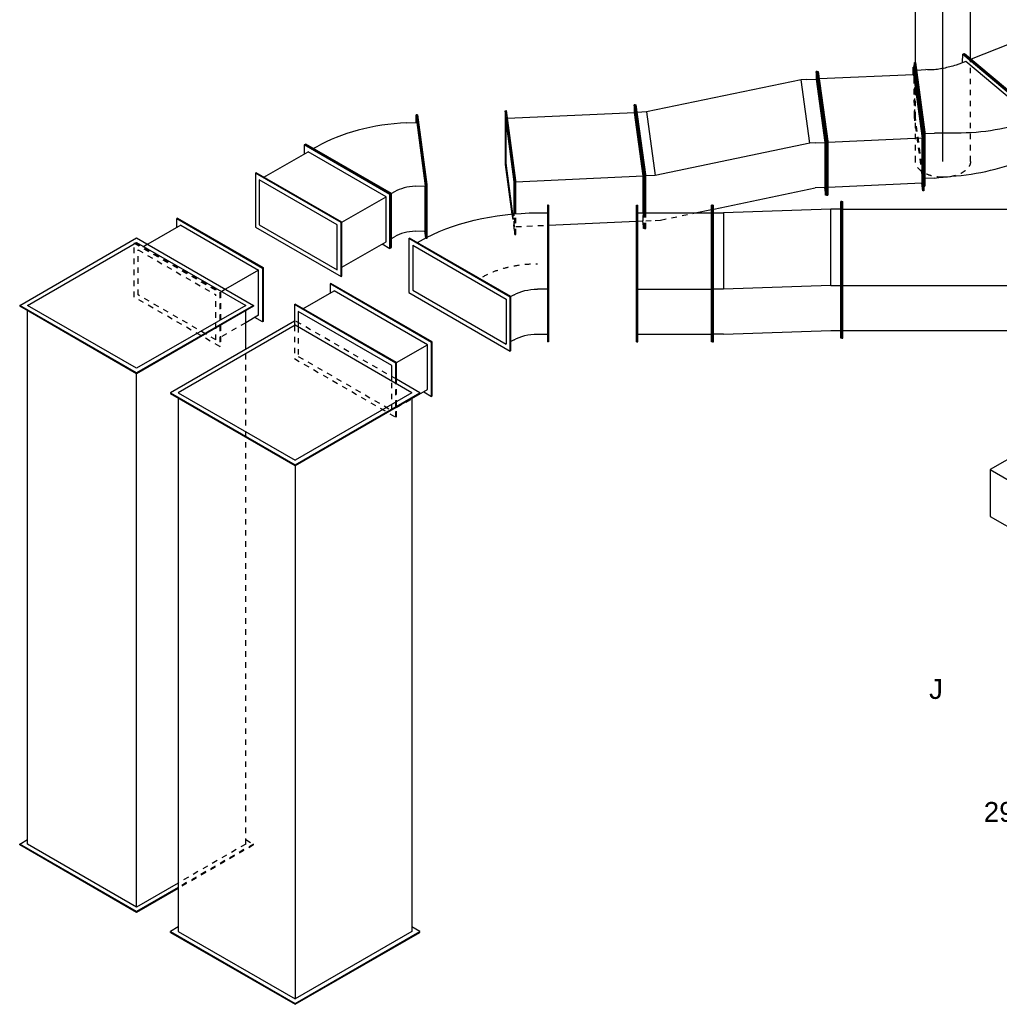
# Model space of a CAD drawing. Extents: x -238422 to 258194, y -34825 to 126331.
# Tile 106 of 239: x -50817 to -46372, y 11653 to 16123. Entities that reach past the tile are written whole.
import ezdxf
from ezdxf.enums import TextEntityAlignment as Align

# ---------------------------------------------------------------- set-up
doc = ezdxf.new("R2010")
doc.units = 0
doc.header["$LTSCALE"] = 50
doc.linetypes.add('CENTER2', pattern=[28.575, 19.05, -3.175, 3.175, -3.175])
doc.linetypes.add('STREEPJES', pattern=[0.1, 0.05, -0.05])
doc.layers.get('0').update_dxf_attribs({"linetype": 'CONTINUOUS'})
for name, color, linetype in [('lMcht aanvoer bestaand_PR', 1, 'CONTINUOUS'), ('lMcht retour bestaand_PR', 1, 'CONTINUOUS'), ('lucht aanvoer bestaand', 8, 'CONTINUOUS'), ('lucht aanvoer bestaand_HL', 1, 'CONTINUOUS'), ('lucht retour bestaand', 8, 'CONTINUOUS'), ('WL570---_TOEVOER_RST', 2, 'CONTINUOUS'), ('WL570---_TOEVOER_RST_HL', 1, 'CONTINUOUS'), ('WL5911--_D', 2, 'CONTINUOUS'), ('WM570---_TOEVOER_RST_PR', 1, 'CONTINUOUS')]:
    doc.layers.add(name, color=color, linetype=linetype)
doc.styles.add('BURO-018', font='ARIAL.TTF', dxfattribs={"height": 90})
doc.styles.add('BURO-025', font='ARIAL.TTF', dxfattribs={"height": 125})

# ---------------------------------------------------------------- blocks, each defined once
blk = doc.blocks.new('*U532')
at = {"color": 8, "linetype": 'STREEPJES', "ltscale": 10}
for p, q in [((0, 125, -5640.4), (448.6, 125, -5640.4)), ((1622.9, 125, -5640.4), (1764.7, 125, -5640.4)), ((0, -125, -5640.4), (466.3, -125, -5640.4)), ((1584.2, -125, -5640.4), (1726, -125, -5640.4))]:
    blk.add_line(p, q, dxfattribs=at)
at = {"color": 0, "ltscale": 10}
for p, q in [((448.6, 125, -5640.4), (1602.9, 125, -5640.4)), ((1784.7, 125, -5640.4), (2059.4, 125, -5640.4)), ((2203.7, 125, -5640.4), (2857.7, 125, -5640.4)), ((466.3, -125, -5640.4), (1564.2, -125, -5640.4)), ((1746, -125, -5640.4), (2857.7, -125, -5640.4))]:
    blk.add_line(p, q, dxfattribs=at)
at = {"color": 8, "linetype": 'STREEPJES', "ltscale": 10, "extrusion": (5.55112e-17, 5.55112e-17, -1)}
for start_param, end_param in [(1.590189, 3.141593), (0, 1.220229)]:
    blk.add_ellipse((0, 0, -5640.4), major_axis=(0, -125), ratio=0.57735, start_param=start_param, end_param=end_param, dxfattribs=at)
at = {"color": 0, "ltscale": 10}
for start_param, end_param in [(3.141593, 6.283185), (0, 3.141593)]:
    blk.add_ellipse((2857.7, 0, -5640.4), major_axis=(0, -125), ratio=0.57735, start_param=start_param, end_param=end_param, dxfattribs=at)
at = {"color": 0, "ltscale": 10, "extrusion": (5.55112e-17, 5.55112e-17, -1)}
blk.add_ellipse((0, 0, -5640.4), major_axis=(0, -125), ratio=0.57735, start_param=1.220229, end_param=1.590189, dxfattribs=at)
at = {"layer": 'lucht aanvoer bestaand_HL', "linetype": 'CENTER2'}
blk.add_line((0, 0, -5640.4), (2857.7, 0, -5640.4), dxfattribs=at)
at = {"layer": 'lMcht aanvoer bestaand_PR', "color": 1, "style": 'BURO-018'}
blk.add_attdef('POSNR', text='', height=90, dxfattribs=at).set_placement((0, 0), align=Align.MIDDLE)
blk = doc.blocks.new('*U608')
at = {"color": 2, "ltscale": 10}
for p, q in [((-65.3, 410.1, -12757.5), (-160.8, 244.7, -12757.5)), ((326.6, 410.1, -12757.5), (-65.3, 410.1, -12757.5)), ((40.8, 226.3, -12757.5), (-65.3, 410.1, -12757.5)), ((432.7, 226.3, -12757.5), (326.6, 410.1, -12757.5)), ((-326.6, -410.1, -12757.5), (40.8, 226.3, -12757.5)), ((432.7, 226.3, -12757.5), (40.8, 226.3, -12757.5)), ((65.3, -410.1, -12757.5), (432.7, 226.3, -12757.5)), ((-265.2, 64, -12757.5), (-282, 34.7, -12757.5)), ((-386.4, -146, -12757.5), (-394.7, -160.3, -12757.5)), ((-385.1, -308.8, -12757.5), (-326.6, -410.1, -12757.5)), ((65.3, -410.1, -12757.5), (-326.6, -410.1, -12757.5))]:
    blk.add_line(p, q, dxfattribs=at)
at = {"color": 8, "linetype": 'STREEPJES', "ltscale": 10}
for p, q in [((-160.8, 244.7, -12757.5), (-265.2, 64, -12757.5)), ((-282, 34.7, -12757.5), (-386.4, -146, -12757.5)), ((-394.7, -160.3, -12757.5), (-432.7, -226.3, -12757.5)), ((-432.7, -226.3, -12757.5), (-385.1, -308.8, -12757.5))]:
    blk.add_line(p, q, dxfattribs=at)
at = {"layer": 'WL5911--_D', "color": 2, "style": 'BURO-025'}
blk.add_attdef('POSNR', text='', height=125, dxfattribs=at).set_placement((0, 0), align=Align.MIDDLE)
blk = doc.blocks.new('*U691')
at = {"color": 0, "ltscale": 10}
for p, q in [((-225.4, 278.6, -13705.9), (-345.8, 70, -13705.9)), ((160.8, 278.6, -13705.9), (-225.4, 278.6, -13705.9)), ((-32.3, -55.9, -13705.9), (-225.4, 278.6, -13705.9)), ((354, -55.9, -13705.9), (160.8, 278.6, -13705.9)), ((-430.7, 95.5, -13705.9), (-428.7, 99, -13705.9)), ((-430.7, 95.5, -13705.9), (-187.8, -325.3, -13705.9)), ((-329, 99, -13705.9), (-428.7, 99, -13705.9)), ((-428.7, 99, -13705.9), (-185.8, -321.7, -13705.9)), ((-345.8, 70, -13705.9), (-152.7, -264.5, -13705.9)), ((-152.7, -264.5, -13705.9), (-32.3, -55.9, -13705.9)), ((354, -55.9, -13705.9), (-32.3, -55.9, -13705.9)), ((233.5, -264.5, -13705.9), (354, -55.9, -13705.9)), ((-152.7, -264.5, -13705.9), (233.5, -264.5, -13705.9)), ((300.1, -321.7, -13705.9), (250.3, -235.5, -13705.9)), ((-185.8, -321.7, -13705.9), (-187.8, -325.3, -13705.9)), ((-187.8, -325.3, -13705.9), (298, -325.3, -13705.9)), ((-185.8, -321.7, -13705.9), (300.1, -321.7, -13705.9)), ((298, -325.3, -13705.9), (300.1, -321.7, -13705.9))]:
    blk.add_line(p, q, dxfattribs=at)
at = {"color": 8, "linetype": 'STREEPJES', "ltscale": 10}
for q in [(23.5, 182.1, -13705.9), (-26.8, 146.7, -13705.9), (-11.9, 172.6, -13705.9), (69.8, 172.6, -13705.9), (114.6, 146.7, -13705.9), (-17.4, 111.4, -13705.9), (14, 76, -13705.9), (58.8, 50.1, -13705.9), (105.1, 40.7, -13705.9), (140.5, 50.1, -13705.9), (155.4, 76, -13705.9), (145.9, 111.4, -13705.9)]:
    blk.add_line((64.3, 111.4, -13705.9), q, dxfattribs=at)
at = {"color": 0, "ltscale": 10}
blk.add_ellipse((64.3, 111.4, -13705.9), major_axis=(86.6, -50), ratio=0.57735, dxfattribs=at)
at = {"layer": 'WL570---_TOEVOER_RST_HL', "linetype": 'CENTER2'}
blk.add_circle((0, 0, -13705.9), 0.075, dxfattribs=at)
at = {"layer": 'WL570---_TOEVOER_RST', "color": 1, "style": 'BURO-018'}
for tag in ['MC', 'Q']:
    blk.add_attdef(tag, text='', height=90, dxfattribs=at).set_placement((0, 0), align=Align.MIDDLE)
at = {"layer": 'WM570---_TOEVOER_RST_PR', "color": 1, "style": 'BURO-018'}
blk.add_attdef('POSNR', text='', height=90, dxfattribs=at).set_placement((0, 0), align=Align.MIDDLE)
blk = doc.blocks.new('*U694')
at = {"color": 0, "ltscale": 10}
for p, q in [((-320.7, 100.5, -10585.7), (-245.4, 290.2, -10585.7)), ((-316.2, 100.5, -10585.7), (-241, 290.2, -10585.7)), ((-245.4, 290.2, -10585.7), (-241, 290.2, -10585.7)), ((-241, 290.2, -10585.7), (-222, 255, -10585.7)), ((-299.9, 103.2, -10585.7), (-239.7, 255, -10585.7)), ((-199.8, 255, -10585.7), (-239.7, 255, -10585.7)), ((-179.2, 255.6, -10585.7), (-199.8, 255, -10585.7)), ((-158.3, 255.8, -10585.7), (-179.2, 255.6, -10585.7)), ((-137.2, 255.5, -10585.7), (-158.3, 255.8, -10585.7)), ((-115.9, 254.6, -10585.7), (-137.2, 255.5, -10585.7)), ((-94.4, 253.3, -10585.7), (-115.9, 254.6, -10585.7)), ((-72.8, 251.4, -10585.7), (-94.4, 253.3, -10585.7)), ((-51, 249, -10585.7), (-72.8, 251.4, -10585.7)), ((-29.1, 246.1, -10585.7), (-51, 249, -10585.7)), ((-7.2, 242.8, -10585.7), (-29.1, 246.1, -10585.7)), ((14.8, 238.9, -10585.7), (-7.2, 242.8, -10585.7)), ((36.8, 234.6, -10585.7), (14.8, 238.9, -10585.7)), ((58.8, 229.7, -10585.7), (36.8, 234.6, -10585.7)), ((80.8, 224.5, -10585.7), (58.8, 229.7, -10585.7)), ((102.7, 218.7, -10585.7), (80.8, 224.5, -10585.7)), ((124.6, 212.5, -10585.7), (102.7, 218.7, -10585.7)), ((143.8, 206.9, -10585.7), (124.6, 212.5, -10585.7)), ((163, 201.4, -10585.7), (143.8, 206.9, -10585.7)), ((182.3, 195.8, -10585.7), (163, 201.4, -10585.7)), ((201.5, 190.2, -10585.7), (182.3, 195.8, -10585.7)), ((183.9, -24.6, -10585.7), (274.2, 203.1, -10585.7)), ((188.7, -26.2, -10585.7), (279, 201.5, -10585.7)), ((220.8, 184.7, -10585.7), (201.5, 190.2, -10585.7)), ((220.8, 184.7, -10585.7), (261.4, 170.7, -10585.7)), ((279, 201.5, -10585.7), (274.2, 203.1, -10585.7)), ((-320.7, 100.5, -10585.7), (-316.2, 100.5, -10585.7)), ((-110.1, -290.2, -10585.7), (-320.7, 100.5, -10585.7)), ((-105.7, -290.2, -10585.7), (-316.2, 100.5, -10585.7)), ((-299.9, 103.2, -10585.7), (-260, 103.2, -10585.7)), ((-299.9, 103.2, -10585.7), (-106.9, -255, -10585.7)), ((-260, 103.2, -10585.7), (-240.2, 101.9, -10585.7)), ((-240.2, 101.9, -10585.7), (-220, 100.2, -10585.7)), ((-220, 100.2, -10585.7), (-199.7, 98, -10585.7)), ((-199.7, 98, -10585.7), (-179.1, 95.2, -10585.7)), ((-179.1, 95.2, -10585.7), (-158.4, 92, -10585.7)), ((-158.4, 92, -10585.7), (-137.5, 88.2, -10585.7)), ((-137.5, 88.2, -10585.7), (-116.5, 83.9, -10585.7)), ((-116.5, 83.9, -10585.7), (-95.3, 79.2, -10585.7)), ((-95.3, 79.2, -10585.7), (-74.1, 73.9, -10585.7)), ((-74.1, 73.9, -10585.7), (-52.9, 68.1, -10585.7)), ((-52.9, 68.1, -10585.7), (-31.6, 61.9, -10585.7)), ((-31.6, 61.9, -10585.7), (-10.4, 55.2, -10585.7)), ((-10.4, 55.2, -10585.7), (10.8, 48, -10585.7)), ((10.8, 48, -10585.7), (32, 40.3, -10585.7)), ((32, 40.3, -10585.7), (53.1, 32.2, -10585.7)), ((53.1, 32.2, -10585.7), (71.6, 24.8, -10585.7)), ((71.6, 24.8, -10585.7), (90, 17.3, -10585.7)), ((90, 17.3, -10585.7), (108.5, 9.8, -10585.7)), ((108.5, 9.8, -10585.7), (127, 2.4, -10585.7)), ((127, 2.4, -10585.7), (145.5, -5.1, -10585.7)), ((107.2, -334.7, -10585.7), (183.9, -24.6, -10585.7)), ((111.9, -336.4, -10585.7), (188.7, -26.2, -10585.7)), ((122.9, -303.3, -10585.7), (192.7, -21.4, -10585.7)), ((186.1, -19.1, -10585.7), (145.5, -5.1, -10585.7)), ((188.7, -26.2, -10585.7), (183.9, -24.6, -10585.7)), ((-106.9, -255, -10585.7), (-59.4, -255, -10585.7)), ((-91.7, -255, -10585.7), (-105.7, -290.2, -10585.7)), ((-59.4, -255, -10585.7), (-52.1, -255.9, -10585.7)), ((-52.1, -255.9, -10585.7), (-44.8, -256.9, -10585.7)), ((-44.8, -256.9, -10585.7), (-37.5, -257.8, -10585.7)), ((-37.5, -257.8, -10585.7), (-30.2, -258.7, -10585.7)), ((-30.2, -258.7, -10585.7), (-22.8, -259.7, -10585.7)), ((-22.8, -259.7, -10585.7), (-15.5, -260.6, -10585.7)), ((-15.5, -260.6, -10585.7), (-8.2, -261.6, -10585.7)), ((-8.2, -261.6, -10585.7), (-0.9, -262.5, -10585.7)), ((-0.9, -262.5, -10585.7), (6.4, -263.5, -10585.7)), ((6, -264.4, -10585.7), (12.6, -265.5, -10585.7)), ((12.6, -265.5, -10585.7), (19.4, -266.9, -10585.7)), ((19.4, -266.9, -10585.7), (26.3, -268.5, -10585.7)), ((-110.1, -290.2, -10585.7), (-105.7, -290.2, -10585.7)), ((26.3, -268.5, -10585.7), (33.3, -270.4, -10585.7)), ((33.3, -270.4, -10585.7), (40.3, -272.5, -10585.7)), ((40.3, -272.5, -10585.7), (47.4, -274.9, -10585.7)), ((47.4, -274.9, -10585.7), (54.5, -277.6, -10585.7)), ((54.5, -277.6, -10585.7), (61.6, -280.5, -10585.7)), ((61.6, -280.5, -10585.7), (68.7, -283.6, -10585.7)), ((68.7, -283.6, -10585.7), (75.8, -287, -10585.7)), ((115.6, -300.8, -10585.7), (75.8, -287, -10585.7)), ((111.9, -336.4, -10585.7), (107.2, -334.7, -10585.7)), ((119.5, -317.4, -10585.7), (111.9, -336.4, -10585.7))]:
    blk.add_line(p, q, dxfattribs=at)
at = {"color": 8, "linetype": 'STREEPJES', "ltscale": 10}
for p, q in [((279, 201.5, -10585.7), (202.2, -108.7, -10585.7)), ((267.9, 168.4, -10585.7), (192.7, -21.4, -10585.7)), ((198.2, -113.5, -10585.7), (267.9, 168.4, -10585.7)), ((202.2, -108.7, -10585.7), (119.5, -317.4, -10585.7)), ((198.2, -113.5, -10585.7), (122.9, -303.3, -10585.7))]:
    blk.add_line(p, q, dxfattribs=at)
at = {"layer": 'lMcht retour bestaand_PR', "color": 1, "style": 'BURO-018'}
blk.add_attdef('POSNR', text='', height=90, dxfattribs=at).set_placement((0, 0), align=Align.MIDDLE)
blk = doc.blocks.new('*U695')
at = {"color": 0, "ltscale": 10}
for p, q in [((-138.5, 100.5, -8867.8), (-63.2, 290.2, -8867.8)), ((-66.3, 290.2, -8867.8), (-63.2, 290.2, -8867.8)), ((-63.2, 290.2, -8867.8), (-44.2, 255, -8867.8)), ((2969.9, 100.5, -8867.8), (3045.2, 290.2, -8867.8)), ((2974.4, 100.5, -8867.8), (3049.6, 290.2, -8867.8)), ((3049.6, 290.2, -8867.8), (3045.2, 290.2, -8867.8)), ((-62, 255, -8867.8), (-122.2, 103.2, -8867.8)), ((-62, 255, -8867.8), (392.2, 255, -8867.8)), ((619.4, 255, -8867.8), (3031.2, 255, -8867.8)), ((-142.9, 100.5, -8867.8), (-138.5, 100.5, -8867.8)), ((67.6, -290.2, -8867.8), (-142.9, 100.5, -8867.8)), ((72.1, -290.2, -8867.8), (-138.5, 100.5, -8867.8)), ((-99.5, 61.2, -8867.8), (-122.2, 103.2, -8867.8)), ((-122.2, 103.2, -8867.8), (2971, 103.2, -8867.8)), ((2974.4, 100.5, -8867.8), (2969.9, 100.5, -8867.8)), ((3180.5, -290.2, -8867.8), (2969.9, 100.5, -8867.8)), ((3184.9, -290.2, -8867.8), (2974.4, 100.5, -8867.8)), ((86.1, -255, -8867.8), (3161.5, -255, -8867.8)), ((67.6, -290.2, -8867.8), (72.1, -290.2, -8867.8)), ((77.3, -277, -8867.8), (72.1, -290.2, -8867.8)), ((3184.9, -290.2, -8867.8), (3180.5, -290.2, -8867.8))]:
    blk.add_line(p, q, dxfattribs=at)
at = {"color": 8, "linetype": 'STREEPJES', "ltscale": 10}
blk.add_line((392.2, 255, -8867.8), (619.4, 255, -8867.8), dxfattribs=at)
at = {"layer": 'lMcht retour bestaand_PR', "color": 1, "style": 'BURO-018'}
blk.add_attdef('POSNR', text='', height=90, dxfattribs=at).set_placement((0, 0), align=Align.MIDDLE)
blk = doc.blocks.new('*U742')
at = {"color": 0, "ltscale": 10}
for p, q in [((0, 565.7, -12321.9), (-61, 459.9, -12321.9)), ((0, 565.7, -12321.9), (4.1, 565.7, -12321.9)), ((326.6, 0, -12321.9), (0, 565.7, -12321.9)), ((330.7, 0, -12321.9), (4.1, 565.7, -12321.9)), ((2445.4, 565.7, -12321.9), (2425, 530.3, -12321.9)), ((2449.5, 565.7, -12321.9), (2445.4, 565.7, -12321.9)), ((2772, 0, -12321.9), (2445.4, 565.7, -12321.9)), ((2776.1, 0, -12321.9), (2449.5, 565.7, -12321.9)), ((0, 530.3, -12321.9), (-306.2, 0, -12321.9)), ((0, 530.3, -12321.9), (306.2, 0, -12321.9)), ((24.5, 530.3, -12321.9), (2445.4, 530.3, -12321.9)), ((2445.4, 530.3, -12321.9), (2751.6, 0, -12321.9)), ((-324.7, -3.2, -12321.9), (0, -565.7, -12321.9)), ((-306.2, 0, -12321.9), (0, -530.3, -12321.9)), ((0, -530.3, -12321.9), (306.2, 0, -12321.9)), ((0, -565.7, -12321.9), (326.6, 0, -12321.9)), ((4.1, -565.7, -12321.9), (330.7, 0, -12321.9)), ((326.6, 0, -12321.9), (330.7, 0, -12321.9)), ((330.7, 0, -12321.9), (2751.6, 0, -12321.9)), ((2445.4, -530.3, -12321.9), (2751.6, 0, -12321.9)), ((2445.4, -565.7, -12321.9), (2772, 0, -12321.9)), ((2449.5, -565.7, -12321.9), (2776.1, 0, -12321.9)), ((2776.1, 0, -12321.9), (2772, 0, -12321.9)), ((24.5, -530.3, -12321.9), (2445.4, -530.3, -12321.9)), ((2425, -530.3, -12321.9), (2445.4, -565.7, -12321.9)), ((0, -565.7, -12321.9), (4.1, -565.7, -12321.9)), ((2449.5, -565.7, -12321.9), (2445.4, -565.7, -12321.9))]:
    blk.add_line(p, q, dxfattribs=at)
at = {"color": 8, "linetype": 'STREEPJES', "ltscale": 10}
for p, q in [((-61, 459.9, -12321.9), (-326.6, 0, -12321.9)), ((-326.6, 0, -12321.9), (-324.7, -3.2, -12321.9))]:
    blk.add_line(p, q, dxfattribs=at)
at = {"layer": 'lMcht aanvoer bestaand_PR', "color": 1, "style": 'BURO-018'}
blk.add_attdef('POSNR', text='', height=90, dxfattribs=at).set_placement((0, 0), align=Align.MIDDLE)
blk = doc.blocks.new('*U744')
at = {"color": 0, "ltscale": 10}
for p, q in [((-44, 315.7, -10660.8), (-55.1, 71, -10660.8)), ((-40.3, 317.6, -10660.8), (-51.4, 72.9, -10660.8)), ((-40.3, 317.6, -10660.8), (-44, 315.7, -10660.8)), ((-217, 36.7, -10660.8), (-206.2, 276.9, -10660.8)), ((-212, 36.7, -10660.8), (-201.1, 279.3, -10660.8)), ((-200.8, 279.5, -10660.8), (-197.8, 246.6, -10660.8)), ((-45.8, 274.9, -10660.8), (-60.3, 267.4, -10660.8)), ((-200.6, 246.6, -10660.8), (-209.8, 42.7, -10660.8)), ((-155.7, 246.6, -10660.8), (-200.6, 246.6, -10660.8)), ((-69.6, 63.5, -10660.8), (-55.1, 71, -10660.8)), ((-51.4, 72.9, -10660.8), (-55.1, 71, -10660.8)), ((-55.1, 71, -10660.8), (323.2, -171, -10660.8)), ((-51.4, 72.9, -10660.8), (326.8, -169.1, -10660.8)), ((-217, 36.7, -10660.8), (-212, 36.7, -10660.8)), ((-188.4, -281.4, -10660.8), (-217, 36.7, -10660.8)), ((-183.4, -281.4, -10660.8), (-212, 36.7, -10660.8)), ((-183.8, -246.6, -10660.8), (-209.8, 42.7, -10660.8)), ((-164.9, 42.7, -10660.8), (-209.8, 42.7, -10660.8)), ((274.3, -156.5, -10660.8), (288.8, -149, -10660.8)), ((326.8, -169.1, -10660.8), (323.2, -171, -10660.8)), ((-138.9, -246.6, -10660.8), (-183.8, -246.6, -10660.8)), ((-181.8, -246.6, -10660.8), (-183.4, -281.4, -10660.8)), ((-188.4, -281.4, -10660.8), (-183.4, -281.4, -10660.8))]:
    blk.add_line(p, q, dxfattribs=at)
at = {"color": 8, "linetype": 'STREEPJES', "ltscale": 10}
for p, q in [((-206.2, 276.9, -10660.8), (-205.9, 281.4, -10660.8)), ((-205.9, 281.4, -10660.8), (-201, 281.4, -10660.8)), ((-201.1, 279.3, -10660.8), (-201, 281.4, -10660.8)), ((-201, 281.4, -10660.8), (-200.8, 279.5, -10660.8))]:
    blk.add_line(p, q, dxfattribs=at)
at = {"color": 0, "ltscale": 10}
for centre, major_axis in [((-163.5, 333.4, -10660.8), (-149.9, 6.8)), ((-172.7, 129.5, -10660.8), (-149.9, 6.8)), ((-172.7, 129.5, -10660.8), (-649.3, 29.4))]:
    blk.add_ellipse(centre, major_axis=major_axis, ratio=0.57735, start_param=1.649093, end_param=2.355952, dxfattribs=at)
at = {"layer": 'lMcht retour bestaand_PR', "color": 1, "style": 'BURO-018'}
blk.add_attdef('POSNR', text='', height=90, dxfattribs=at).set_placement((0, 0), align=Align.MIDDLE)
blk = doc.blocks.new('*U745')
at = {"color": 0, "ltscale": 10}
for p, q in [((-51, 300.5, -10958.7), (-173.5, 88.4, -10958.7)), ((-51, 300.5, -10958.7), (-46.9, 300.5, -10958.7)), ((173.5, -88.4, -10958.7), (-51, 300.5, -10958.7)), ((177.6, -88.4, -10958.7), (-46.9, 300.5, -10958.7)), ((205.1, 300.5, -10958.7), (184.7, 265.2, -10958.7)), ((209.2, 300.5, -10958.7), (205.1, 300.5, -10958.7)), ((429.6, -88.4, -10958.7), (205.1, 300.5, -10958.7)), ((433.7, -88.4, -10958.7), (209.2, 300.5, -10958.7)), ((-51, 265.2, -10958.7), (-153.1, 88.4, -10958.7)), ((153.1, -88.4, -10958.7), (-51, 265.2, -10958.7)), ((-26.5, 265.2, -10958.7), (205.1, 265.2, -10958.7)), ((409.2, -88.4, -10958.7), (205.1, 265.2, -10958.7)), ((-173.5, 88.4, -10958.7), (51, -300.5, -10958.7)), ((-153.1, 88.4, -10958.7), (51, -265.2, -10958.7)), ((51, -265.2, -10958.7), (153.1, -88.4, -10958.7)), ((51, -300.5, -10958.7), (173.5, -88.4, -10958.7)), ((55.1, -300.5, -10958.7), (177.6, -88.4, -10958.7)), ((173.5, -88.4, -10958.7), (177.6, -88.4, -10958.7)), ((177.6, -88.4, -10958.7), (409.2, -88.4, -10958.7)), ((307.1, -265.2, -10958.7), (409.2, -88.4, -10958.7)), ((307.1, -300.5, -10958.7), (429.6, -88.4, -10958.7)), ((311.2, -300.5, -10958.7), (433.7, -88.4, -10958.7)), ((433.7, -88.4, -10958.7), (429.6, -88.4, -10958.7)), ((75.5, -265.2, -10958.7), (307.1, -265.2, -10958.7)), ((286.7, -265.2, -10958.7), (307.1, -300.5, -10958.7)), ((51, -300.5, -10958.7), (55.1, -300.5, -10958.7)), ((311.2, -300.5, -10958.7), (307.1, -300.5, -10958.7))]:
    blk.add_line(p, q, dxfattribs=at)
at = {"layer": 'lMcht retour bestaand_PR', "color": 1, "style": 'BURO-018'}
blk.add_attdef('POSNR', text='', height=90, dxfattribs=at).set_placement((0, 0), align=Align.MIDDLE)
blk = doc.blocks.new('*U746')
at = {"color": 0, "ltscale": 10}
for p, q in [((-173.5, 88.4, -11247), (-51, 300.5, -11247)), ((-169.4, 88.4, -11247), (-46.9, 300.5, -11247)), ((-51, 300.5, -11247), (-46.9, 300.5, -11247)), ((-46.9, 300.5, -11247), (-26.5, 265.2, -11247)), ((-46.9, 265.2, -11247), (-149, 88.4, -11247)), ((-46.9, 265.2, -11247), (21, 265.2, -11247)), ((-173.5, 88.4, -11247), (-169.4, 88.4, -11247)), ((51, -300.5, -11247), (-173.5, 88.4, -11247)), ((55.1, -300.5, -11247), (-169.4, 88.4, -11247)), ((55.1, -265.2, -11247), (-149, 88.4, -11247)), ((-149, 88.4, -11247), (23.8, 88.4, -11247)), ((75.5, -265.2, -11247), (55.1, -300.5, -11247)), ((55.1, -265.2, -11247), (228, -265.2, -11247)), ((51, -300.5, -11247), (55.1, -300.5, -11247))]:
    blk.add_line(p, q, dxfattribs=at)
at = {"color": 8, "linetype": 'STREEPJES', "ltscale": 10}
for p, q in [((50, 88.4, -11247), (172.5, 300.5, -11247)), ((54.1, 88.4, -11247), (176.6, 300.5, -11247)), ((176.6, 300.5, -11247), (172.5, 300.5, -11247)), ((176.6, 300.5, -11247), (401.1, -88.4, -11247)), ((21, 265.2, -11247), (152.1, 265.2, -11247)), ((176.6, 265.2, -11247), (74.5, 88.4, -11247)), ((176.6, 265.2, -11247), (380.7, -88.4, -11247)), ((23.8, 88.4, -11247), (50, 88.4, -11247)), ((54.1, 88.4, -11247), (50, 88.4, -11247)), ((274.6, -300.5, -11247), (50, 88.4, -11247)), ((278.6, -300.5, -11247), (54.1, 88.4, -11247)), ((278.6, -265.2, -11247), (74.5, 88.4, -11247)), ((401.1, -88.4, -11247), (278.6, -300.5, -11247)), ((380.7, -88.4, -11247), (278.6, -265.2, -11247)), ((228, -265.2, -11247), (254.2, -265.2, -11247)), ((278.6, -300.5, -11247), (274.6, -300.5, -11247))]:
    blk.add_line(p, q, dxfattribs=at)
at = {"layer": 'lMcht retour bestaand_PR', "color": 1, "style": 'BURO-018'}
blk.add_attdef('POSNR', text='', height=90, dxfattribs=at).set_placement((0, 0), align=Align.MIDDLE)
blk = doc.blocks.new('*U747')
at = {"color": 0, "ltscale": 10}
for p, q in [((-306.2, 0, -10028.9), (0, 530.3, -10028.9)), ((-302.1, 0, -10028.9), (4.1, 530.3, -10028.9)), ((-281.7, 0, -10028.9), (4.1, 495, -10028.9)), ((0, 530.3, -10028.9), (4.1, 530.3, -10028.9)), ((4.1, 530.3, -10028.9), (24.5, 495, -10028.9)), ((4.1, 495, -10028.9), (2425, 495, -10028.9)), ((2139.2, 0, -10028.9), (2445.4, 530.3, -10028.9)), ((2143.3, 0, -10028.9), (2449.5, 530.3, -10028.9)), ((2163.7, 0, -10028.9), (2449.5, 495, -10028.9)), ((2449.5, 530.3, -10028.9), (2445.4, 530.3, -10028.9)), ((2449.5, 530.3, -10028.9), (2755.7, 0, -10028.9)), ((2449.5, 495, -10028.9), (2735.3, 0, -10028.9)), ((-306.2, 0, -10028.9), (-302.1, 0, -10028.9)), ((-197.1, -189, -10028.9), (-306.2, 0, -10028.9)), ((-193, -189, -10028.9), (-302.1, 0, -10028.9)), ((2755.7, 0, -10028.9), (2449.5, -530.3, -10028.9)), ((-172.6, -189, -10028.9), (-281.7, 0, -10028.9)), ((-281.7, 0, -10028.9), (2139.2, 0, -10028.9)), ((2143.3, 0, -10028.9), (2139.2, 0, -10028.9)), ((2445.4, -530.3, -10028.9), (2139.2, 0, -10028.9)), ((2449.5, -530.3, -10028.9), (2143.3, 0, -10028.9)), ((2449.5, -495, -10028.9), (2163.7, 0, -10028.9)), ((2735.3, 0, -10028.9), (2449.5, -495, -10028.9)), ((2249.9, -495, -10028.9), (2425, -495, -10028.9)), ((2449.5, -530.3, -10028.9), (2445.4, -530.3, -10028.9))]:
    blk.add_line(p, q, dxfattribs=at)
at = {"color": 8, "linetype": 'STREEPJES', "ltscale": 10}
for p, q in [((0, -530.3, -10028.9), (-197.1, -189, -10028.9)), ((4.1, -530.3, -10028.9), (-193, -189, -10028.9)), ((4.1, -495, -10028.9), (-172.6, -189, -10028.9)), ((0, -530.3, -10028.9), (4.1, -530.3, -10028.9)), ((24.5, -495, -10028.9), (4.1, -530.3, -10028.9)), ((4.1, -495, -10028.9), (2249.9, -495, -10028.9))]:
    blk.add_line(p, q, dxfattribs=at)
at = {"layer": 'lMcht retour bestaand_PR', "color": 1, "style": 'BURO-018'}
blk.add_attdef('POSNR', text='', height=90, dxfattribs=at).set_placement((0, 0), align=Align.MIDDLE)
blk = doc.blocks.new('*U748')
at = {"color": 0, "ltscale": 10}
for p, q in [((-8.8, 281.4, -10622.6), (-19.9, 36.7, -10622.6)), ((-8.8, 281.4, -10622.6), (-3.8, 281.4, -10622.6)), ((19.9, -36.7, -10622.6), (-8.8, 281.4, -10622.6)), ((24.9, -36.7, -10622.6), (-3.8, 281.4, -10622.6)), ((576.3, 281.4, -10622.6), (574.7, 246.6, -10622.6)), ((581.3, 281.4, -10622.6), (576.3, 281.4, -10622.6)), ((604.9, -36.7, -10622.6), (576.3, 281.4, -10622.6)), ((609.9, -36.7, -10622.6), (581.3, 281.4, -10622.6)), ((-8.4, 246.6, -10622.6), (-17.6, 42.7, -10622.6)), ((17.6, -42.7, -10622.6), (-8.4, 246.6, -10622.6)), ((-0.7, 246.6, -10622.6), (576.7, 246.6, -10622.6)), ((602.7, -42.7, -10622.6), (576.7, 246.6, -10622.6)), ((-19.9, 36.7, -10622.6), (0.4, -188.5, -10622.6)), ((-17.6, 42.7, -10622.6), (3.2, -188.4, -10622.6)), ((11.1, -188.1, -10622.6), (17.6, -42.7, -10622.6)), ((13, -188, -10622.6), (19.9, -36.7, -10622.6)), ((18, -187.8, -10622.6), (24.9, -36.7, -10622.6)), ((19.9, -36.7, -10622.6), (24.9, -36.7, -10622.6)), ((24.6, -42.7, -10622.6), (602.7, -42.7, -10622.6)), ((595.1, -210.3, -10622.6), (602.7, -42.7, -10622.6)), ((597.1, -210.4, -10622.6), (604.9, -36.7, -10622.6)), ((602.1, -210.6, -10622.6), (609.9, -36.7, -10622.6)), ((609.9, -36.7, -10622.6), (604.9, -36.7, -10622.6)), ((163.6, -246.6, -10622.6), (564, -246.6, -10622.6))]:
    blk.add_line(p, q, dxfattribs=at)
at = {"color": 8, "linetype": 'STREEPJES', "ltscale": 10}
for p, q in [((0.4, -188.5, -10622.6), (8.8, -281.4, -10622.6)), ((3.2, -188.4, -10622.6), (8.4, -246.6, -10622.6)), ((8.4, -246.6, -10622.6), (11.1, -188.1, -10622.6)), ((8.8, -281.4, -10622.6), (13, -188, -10622.6)), ((13.8, -281.4, -10622.6), (18, -187.8, -10622.6)), ((593.5, -246.6, -10622.6), (595.1, -210.3, -10622.6)), ((593.9, -281.4, -10622.6), (597.1, -210.4, -10622.6)), ((598.9, -281.4, -10622.6), (602.1, -210.6, -10622.6)), ((15.4, -246.6, -10622.6), (163.6, -246.6, -10622.6)), ((564, -246.6, -10622.6), (593.5, -246.6, -10622.6)), ((590.7, -246.6, -10622.6), (593.9, -281.4, -10622.6)), ((8.8, -281.4, -10622.6), (13.8, -281.4, -10622.6)), ((598.9, -281.4, -10622.6), (593.9, -281.4, -10622.6))]:
    blk.add_line(p, q, dxfattribs=at)
at = {"layer": 'lMcht retour bestaand_PR', "color": 1, "style": 'BURO-018'}
blk.add_attdef('POSNR', text='', height=90, dxfattribs=at).set_placement((0, 0), align=Align.MIDDLE)
blk = doc.blocks.new('*U749')
at = {"color": 0, "ltscale": 10}
for p, q in [((-19.9, 36.7, -10584.5), (-8.8, 281.4, -10584.5)), ((-14.9, 36.7, -10584.5), (-3.8, 281.4, -10584.5)), ((-8.8, 281.4, -10584.5), (-3.8, 281.4, -10584.5)), ((-3.8, 281.4, -10584.5), (-0.7, 246.6, -10584.5)), ((416.6, 36.7, -10584.5), (427.6, 281.4, -10584.5)), ((421.5, 36.7, -10584.5), (432.6, 281.4, -10584.5)), ((432.6, 281.4, -10584.5), (427.6, 281.4, -10584.5)), ((-3.4, 246.6, -10584.5), (-12.7, 42.7, -10584.5)), ((-3.4, 246.6, -10584.5), (426.1, 246.6, -10584.5)), ((-19.9, 36.7, -10584.5), (-14.9, 36.7, -10584.5)), ((8.8, -281.4, -10584.5), (-19.9, 36.7, -10584.5)), ((13.8, -281.4, -10584.5), (-14.9, 36.7, -10584.5)), ((13.4, -246.6, -10584.5), (-12.7, 42.7, -10584.5)), ((-12.7, 42.7, -10584.5), (416.8, 42.7, -10584.5)), ((421.5, 36.7, -10584.5), (416.6, 36.7, -10584.5)), ((445.2, -281.4, -10584.5), (416.6, 36.7, -10584.5)), ((450.2, -281.4, -10584.5), (421.5, 36.7, -10584.5)), ((13.4, -246.6, -10584.5), (442.1, -246.6, -10584.5)), ((15.4, -246.6, -10584.5), (13.8, -281.4, -10584.5)), ((8.8, -281.4, -10584.5), (13.8, -281.4, -10584.5)), ((450.2, -281.4, -10584.5), (445.2, -281.4, -10584.5))]:
    blk.add_line(p, q, dxfattribs=at)
at = {"layer": 'lMcht retour bestaand_PR', "color": 1, "style": 'BURO-018'}
blk.add_attdef('POSNR', text='', height=90, dxfattribs=at).set_placement((0, 0), align=Align.MIDDLE)
blk = doc.blocks.new('*U750')
at = {"color": 0, "ltscale": 10}
for p, q in [((-77.7, 360.8, -10531.9), (-785, 246.6, -10531.9)), ((-51.7, 71.5, -10531.9), (-77.7, 360.8, -10531.9)), ((-53.1, 360.8, -10531.9), (-77.7, 360.8, -10531.9)), ((-53.1, 360.8, -10531.9), (-8.2, 360.8, -10531.9)), ((-8.6, 395.6, -10531.9), (-10.2, 360.8, -10531.9)), ((-3.6, 395.6, -10531.9), (-8.6, 395.6, -10531.9)), ((20.1, 77.4, -10531.9), (-8.6, 395.6, -10531.9)), ((17.8, 71.5, -10531.9), (-8.2, 360.8, -10531.9)), ((25, 77.4, -10531.9), (-3.6, 395.6, -10531.9)), ((-835.3, 281.4, -10531.9), (-830.3, 281.4, -10531.9)), ((-806.7, -36.7, -10531.9), (-835.3, 281.4, -10531.9)), ((-801.7, -36.7, -10531.9), (-830.3, 281.4, -10531.9)), ((-785, 246.6, -10531.9), (-827.2, 246.6, -10531.9)), ((-785, 246.6, -10531.9), (-759, -42.7, -10531.9)), ((-51.7, 71.5, -10531.9), (-759, -42.7, -10531.9)), ((-27.1, 71.5, -10531.9), (-51.7, 71.5, -10531.9)), ((-27.1, 71.5, -10531.9), (17.8, 71.5, -10531.9)), ((8.6, -132.4, -10531.9), (17.8, 71.5, -10531.9)), ((9, -167.3, -10531.9), (20.1, 77.4, -10531.9)), ((14, -167.3, -10531.9), (25, 77.4, -10531.9)), ((25, 77.4, -10531.9), (20.1, 77.4, -10531.9)), ((-814.5, -210.6, -10531.9), (-806.7, -36.7, -10531.9)), ((-809.6, -210.8, -10531.9), (-801.7, -36.7, -10531.9)), ((-806.7, -36.7, -10531.9), (-801.7, -36.7, -10531.9)), ((-759, -42.7, -10531.9), (-801.9, -42.7, -10531.9)), ((-500.9, -207.4, -10531.9), (-36.3, -132.4, -10531.9)), ((8.6, -132.4, -10531.9), (-36.3, -132.4, -10531.9)), ((5.8, -132.4, -10531.9), (9, -167.3, -10531.9)), ((14, -167.3, -10531.9), (9, -167.3, -10531.9)), ((-585, -221, -10531.9), (-511, -209, -10531.9))]:
    blk.add_line(p, q, dxfattribs=at)
at = {"color": 8, "linetype": 'STREEPJES', "ltscale": 10}
for p, q in [((-817.8, -281.4, -10531.9), (-814.5, -210.6, -10531.9)), ((-812.8, -281.4, -10531.9), (-809.6, -210.8, -10531.9)), ((-743.7, -246.6, -10531.9), (-585, -221, -10531.9)), ((-511, -209, -10531.9), (-500.9, -207.4, -10531.9)), ((-811.2, -246.6, -10531.9), (-768.2, -246.6, -10531.9)), ((-768.2, -246.6, -10531.9), (-743.7, -246.6, -10531.9)), ((-817.8, -281.4, -10531.9), (-812.8, -281.4, -10531.9))]:
    blk.add_line(p, q, dxfattribs=at)
at = {"layer": 'lMcht retour bestaand_PR', "color": 1, "style": 'BURO-018'}
blk.add_attdef('POSNR', text='', height=90, dxfattribs=at).set_placement((0, 0), align=Align.MIDDLE)
blk = doc.blocks.new('*U756')
at = {"color": 0, "ltscale": 10}
for p, q in [((-71.4, 335.9, -12039.3), (-119.2, 253.1, -12039.3)), ((-71.4, 335.9, -12039.3), (-67.4, 335.9, -12039.3)), ((193.9, -123.7, -12039.3), (-71.4, 335.9, -12039.3)), ((198, -123.7, -12039.3), (-67.4, 335.9, -12039.3)), ((116, 335.9, -12039.3), (95.6, 300.5, -12039.3)), ((120.1, 335.9, -12039.3), (116, 335.9, -12039.3)), ((381.4, -123.7, -12039.3), (116, 335.9, -12039.3)), ((385.5, -123.7, -12039.3), (120.1, 335.9, -12039.3)), ((-71.4, 300.5, -12039.3), (-107.2, 238.7, -12039.3)), ((173.5, -123.7, -12039.3), (-71.4, 300.5, -12039.3)), ((-46.9, 300.5, -12039.3), (116, 300.5, -12039.3)), ((361, -123.7, -12039.3), (116, 300.5, -12039.3)), ((137.8, -185.6, -12039.3), (173.5, -123.7, -12039.3)), ((148, -203.3, -12039.3), (193.9, -123.7, -12039.3)), ((150, -206.8, -12039.3), (198, -123.7, -12039.3)), ((193.9, -123.7, -12039.3), (198, -123.7, -12039.3)), ((198, -123.7, -12039.3), (361, -123.7, -12039.3)), ((258.9, -300.5, -12039.3), (361, -123.7, -12039.3)), ((258.9, -335.9, -12039.3), (381.4, -123.7, -12039.3)), ((263, -335.9, -12039.3), (385.5, -123.7, -12039.3)), ((385.5, -123.7, -12039.3), (381.4, -123.7, -12039.3)), ((177.2, -300.5, -12039.3), (258.9, -300.5, -12039.3)), ((238.5, -300.5, -12039.3), (258.9, -335.9, -12039.3)), ((263, -335.9, -12039.3), (258.9, -335.9, -12039.3))]:
    blk.add_line(p, q, dxfattribs=at)
at = {"color": 8, "linetype": 'STREEPJES', "ltscale": 10}
for p, q in [((-119.2, 253.1, -12039.3), (-193.9, 123.7, -12039.3)), ((-107.2, 238.7, -12039.3), (-173.5, 123.7, -12039.3)), ((-193.9, 123.7, -12039.3), (71.4, -335.9, -12039.3)), ((-173.5, 123.7, -12039.3), (71.4, -300.5, -12039.3)), ((71.4, -300.5, -12039.3), (137.8, -185.6, -12039.3)), ((71.4, -335.9, -12039.3), (148, -203.3, -12039.3)), ((75.5, -335.9, -12039.3), (150, -206.8, -12039.3)), ((95.9, -300.5, -12039.3), (177.2, -300.5, -12039.3)), ((71.4, -335.9, -12039.3), (75.5, -335.9, -12039.3))]:
    blk.add_line(p, q, dxfattribs=at)
at = {"layer": 'lMcht aanvoer bestaand_PR', "color": 1, "style": 'BURO-018'}
blk.add_attdef('POSNR', text='', height=90, dxfattribs=at).set_placement((0, 0), align=Align.MIDDLE)
blk = doc.blocks.new('*U757')
at = {"color": 0, "ltscale": 10}
for p, q in [((-264.5, 335.9, -11478.7), (-386.9, 123.7, -11478.7)), ((-264.5, 335.9, -11478.7), (-260.4, 335.9, -11478.7)), ((0.9, -123.7, -11478.7), (-264.5, 335.9, -11478.7)), ((5, -123.7, -11478.7), (-260.4, 335.9, -11478.7)), ((-264.5, 300.5, -11478.7), (-366.5, 123.7, -11478.7)), ((-264.5, 300.5, -11478.7), (-19.5, -123.7, -11478.7)), ((-240, 300.5, -11478.7), (-223.6, 300.5, -11478.7)), ((355.5, 152.9, -11478.7), (167.8, -172.1, -11478.7)), ((359.8, 150.4, -11478.7), (172.1, -174.6, -11478.7)), ((299.1, 145.2, -11478.7), (338, 122.7, -11478.7)), ((359.8, 150.4, -11478.7), (355.5, 152.9, -11478.7)), ((-386.9, 123.7, -11478.7), (-121.6, -335.9, -11478.7)), ((-366.5, 123.7, -11478.7), (-121.6, -300.5, -11478.7)), ((-19.5, -123.7, -11478.7), (-121.6, -300.5, -11478.7)), ((-121.6, -335.9, -11478.7), (0.9, -123.7, -11478.7)), ((-117.5, -335.9, -11478.7), (5, -123.7, -11478.7)), ((0.9, -123.7, -11478.7), (5, -123.7, -11478.7)), ((21.3, -123.7, -11478.7), (5, -123.7, -11478.7)), ((167.8, -172.1, -11478.7), (45.3, -384.3, -11478.7)), ((172.1, -174.6, -11478.7), (49.7, -386.8, -11478.7)), ((164.8, -177.3, -11478.7), (125.9, -154.8, -11478.7)), ((172.1, -174.6, -11478.7), (167.8, -172.1, -11478.7)), ((-80.7, -300.5, -11478.7), (-97.1, -300.5, -11478.7)), ((-121.6, -335.9, -11478.7), (-117.5, -335.9, -11478.7)), ((23.8, -331.6, -11478.7), (62.8, -354.1, -11478.7)), ((49.7, -386.8, -11478.7), (45.3, -384.3, -11478.7))]:
    blk.add_line(p, q, dxfattribs=at)
at = {"color": 0, "ltscale": 10, "extrusion": (-8.43346e-18, -1.23328e-16, -1)}
for centre, major_axis in [((82.6, -229.8, -11478.7), (649.5, -375)), ((82.6, -229.8, -11478.7), (129.9, -75)), ((-19.5, -406.6, -11478.7), (129.9, -75))]:
    blk.add_ellipse(centre, major_axis=major_axis, ratio=0.57735, start_param=3.926991, end_param=4.712389, dxfattribs=at)
at = {"color": 8, "linetype": 'STREEPJES', "ltscale": 10, "extrusion": (-8.43346e-18, -1.23328e-16, -1)}
blk.add_ellipse((82.6, -229.8, -11478.7), major_axis=(303.1, -175), ratio=0.57735, start_param=3.926991, end_param=4.712389, dxfattribs=at)
at = {"layer": 'lMcht aanvoer bestaand_PR', "color": 1, "style": 'BURO-018'}
blk.add_attdef('POSNR', text='', height=90, dxfattribs=at).set_placement((0, 0), align=Align.MIDDLE)
blk = doc.blocks.new('*U758')
at = {"color": 0, "ltscale": 10}
for p, q in [((0, 310.1, -11478.7), (5, 310.1, -11478.7)), ((0, -65.2, -11478.7), (0, 310.1, -11478.7)), ((5, -65.2, -11478.7), (5, 310.1, -11478.7)), ((5, 275.3, -11478.7), (339.6, 275.3, -11478.7)), ((344.6, 310.1, -11478.7), (339.6, 310.1, -11478.7)), ((339.6, -65.2, -11478.7), (339.6, 310.1, -11478.7)), ((344.6, -65.2, -11478.7), (344.6, 310.1, -11478.7)), ((0, -65.2, -11478.7), (5, -65.2, -11478.7)), ((0, -310.1, -11478.7), (0, -65.2, -11478.7)), ((5, -310.1, -11478.7), (5, -65.2, -11478.7)), ((5, -71.1, -11478.7), (339.6, -71.1, -11478.7)), ((344.6, -65.2, -11478.7), (339.6, -65.2, -11478.7)), ((339.6, -310.1, -11478.7), (339.6, -65.2, -11478.7)), ((344.6, -310.1, -11478.7), (344.6, -65.2, -11478.7)), ((0, -310.1, -11478.7), (5, -310.1, -11478.7)), ((5, -275.3, -11478.7), (339.6, -275.3, -11478.7)), ((344.6, -310.1, -11478.7), (339.6, -310.1, -11478.7))]:
    blk.add_line(p, q, dxfattribs=at)
at = {"layer": 'lMcht aanvoer bestaand_PR', "color": 1, "style": 'BURO-018'}
blk.add_attdef('POSNR', text='', height=90, dxfattribs=at).set_placement((0, 0), align=Align.MIDDLE)
blk = doc.blocks.new('*U759')
at = {"color": 0, "ltscale": 10}
for p, q in [((0, 326.4, -11478.7), (-5, 326.4, -11478.7)), ((-5, -48.8, -11478.7), (-5, 326.4, -11478.7)), ((0, -48.8, -11478.7), (0, 326.4, -11478.7)), ((-586.8, 310.1, -11478.7), (-581.8, 310.1, -11478.7)), ((-586.8, -65.2, -11478.7), (-586.8, 310.1, -11478.7)), ((-581.8, -65.2, -11478.7), (-581.8, 310.1, -11478.7)), ((-581.8, 275.3, -11478.7), (-536.8, 275.3, -11478.7)), ((-50, 291.6, -11478.7), (-536.8, 275.3, -11478.7)), ((-536.8, 275.3, -11478.7), (-536.8, -71.1, -11478.7)), ((-5, 291.6, -11478.7), (-50, 291.6, -11478.7)), ((-50, -54.8, -11478.7), (-50, 291.6, -11478.7)), ((-586.8, -65.2, -11478.7), (-581.8, -65.2, -11478.7)), ((-586.8, -310.1, -11478.7), (-586.8, -65.2, -11478.7)), ((-581.8, -310.1, -11478.7), (-581.8, -65.2, -11478.7)), ((-536.8, -71.1, -11478.7), (-581.8, -71.1, -11478.7)), ((-50, -54.8, -11478.7), (-536.8, -71.1, -11478.7)), ((-50, -54.8, -11478.7), (-5, -54.8, -11478.7)), ((0, -48.8, -11478.7), (-5, -48.8, -11478.7)), ((-5, -293.8, -11478.7), (-5, -48.8, -11478.7)), ((0, -293.8, -11478.7), (0, -48.8, -11478.7)), ((-536.8, -275.3, -11478.7), (-50, -258.9, -11478.7)), ((-50, -258.9, -11478.7), (-5, -258.9, -11478.7)), ((-586.8, -310.1, -11478.7), (-581.8, -310.1, -11478.7)), ((-536.8, -275.3, -11478.7), (-581.8, -275.3, -11478.7)), ((0, -293.8, -11478.7), (-5, -293.8, -11478.7))]:
    blk.add_line(p, q, dxfattribs=at)
at = {"layer": 'lMcht aanvoer bestaand_PR', "color": 1, "style": 'BURO-018'}
blk.add_attdef('POSNR', text='', height=90, dxfattribs=at).set_placement((0, 0), align=Align.MIDDLE)
blk = doc.blocks.new('*U773')
at = {"color": 0, "ltscale": 10}
for p, q in [((0, 310.1, -11490.2), (5, 310.1, -11490.2)), ((0, -65.2, -11490.2), (0, 310.1, -11490.2)), ((5, -65.2, -11490.2), (5, 310.1, -11490.2)), ((5, 275.3, -11490.2), (2461.8, 275.3, -11490.2)), ((2466.8, 310.1, -11490.2), (2461.8, 310.1, -11490.2)), ((2461.8, -65.2, -11490.2), (2461.8, 310.1, -11490.2)), ((2466.8, -65.2, -11490.2), (2466.8, 310.1, -11490.2)), ((0, -65.2, -11490.2), (5, -65.2, -11490.2)), ((0, -310.1, -11490.2), (0, -65.2, -11490.2)), ((5, -310.1, -11490.2), (5, -65.2, -11490.2)), ((5, -71.1, -11490.2), (2461.8, -71.1, -11490.2)), ((2466.8, -65.2, -11490.2), (2461.8, -65.2, -11490.2)), ((2461.8, -310.1, -11490.2), (2461.8, -65.2, -11490.2)), ((2466.8, -310.1, -11490.2), (2466.8, -65.2, -11490.2)), ((0, -310.1, -11490.2), (5, -310.1, -11490.2)), ((5, -275.3, -11490.2), (1187.5, -275.3, -11490.2)), ((1204.1, -275.3, -11490.2), (1250, -275.3, -11490.2)), ((1500, -275.3, -11490.2), (2461.8, -275.3, -11490.2)), ((2466.8, -310.1, -11490.2), (2461.8, -310.1, -11490.2))]:
    blk.add_line(p, q, dxfattribs=at)
at = {"color": 8, "linetype": 'STREEPJES', "ltscale": 10}
for p, q in [((1187.5, -275.3, -11490.2), (1204.1, -275.3, -11490.2)), ((1250, -275.3, -11490.2), (1500, -275.3, -11490.2))]:
    blk.add_line(p, q, dxfattribs=at)
at = {"layer": 'lMcht aanvoer bestaand_PR', "color": 1, "style": 'BURO-018'}
blk.add_attdef('POSNR', text='', height=90, dxfattribs=at).set_placement((0, 0), align=Align.MIDDLE)

msp = doc.modelspace()

# ---------------------------------------------------------------- block references
at = {"layer": 'lucht aanvoer bestaand'}
for name, p, rotation in [('*U532', (-46627.20875, 15479.60292, 5640.38985), 90), ('*U757', (-48653.70516, 14970.42191, 11478.69067), 30.00000000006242), ('*U756', (-49340.30228, 14574.01488, 12039.29487), 30.00000000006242), ('*U742', (-49566.90222, 14429.3008, 12321.89377), 270)]:
    msp.add_blockref(name, p, dxfattribs=dict(at, rotation=rotation))
for name, p in [('*U759', (-47085.96663, 14970.42191, 11478.69067)), ('*U773', (-47085.96663, 14986.75184, 11490.23767)), ('*U758', (-48017.30905, 14970.42191, 11478.69067))]:
    msp.add_blockref(name, p, dxfattribs=at)
at = {"layer": 'lucht retour bestaand'}
for name, p, rotation in [('*U695', (-43466.26911, 16871.70498, 8867.81265), 201.6330533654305), ('*U694', (-46529.19782, 15656.96129, 10585.71965), 201.6330533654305), ('*U750', (-47176.70636, 15492.9089, 10531.93639), 2.593577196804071), ('*U749', (-46735.74277, 15627.19293, 10584.51721), 182.5935771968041), ('*U748', (-48591.85938, 15428.80614, 10622.59138), 2.593577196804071), ('*U744', (-49187.59863, 15401.8207, 10660.75456), 182.5935771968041), ('*U745', (-49552.62723, 15191.1105, 10958.74378), 30.00000000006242), ('*U746', (-49905.6678, 14987.28244, 11247.00018), 210.0000000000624), ('*U747', (-50286.22392, 12376.45556, 10028.90292), 90)]:
    msp.add_blockref(name, p, dxfattribs=dict(at, rotation=rotation))
at = {"layer": 'WL570---_TOEVOER_RST'}
ref = msp.add_blockref('*U691', (-45894.50542, 13153.69164, 13705.85523), dxfattribs=dict(at, rotation=30.00000000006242))
ref.add_attrib('Q', '290', dxfattribs={"color": 1, "height": 90, "style": 'BURO-018'}).set_placement((-46337.29933, 12526.53851), align=Align.MIDDLE)
ref.add_attrib('MC', 'J', dxfattribs={"color": 1, "height": 90, "style": 'BURO-018'}).set_placement((-46659.03292, 13083.79742), align=Align.MIDDLE)
at = {"layer": 'WL5911--_D', "rotation": 149.9999999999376}
msp.add_blockref('*U608', (-45924.82054, 14060.06826, 12757.4649), dxfattribs=at)

doc.saveas('drawing.dxf')
